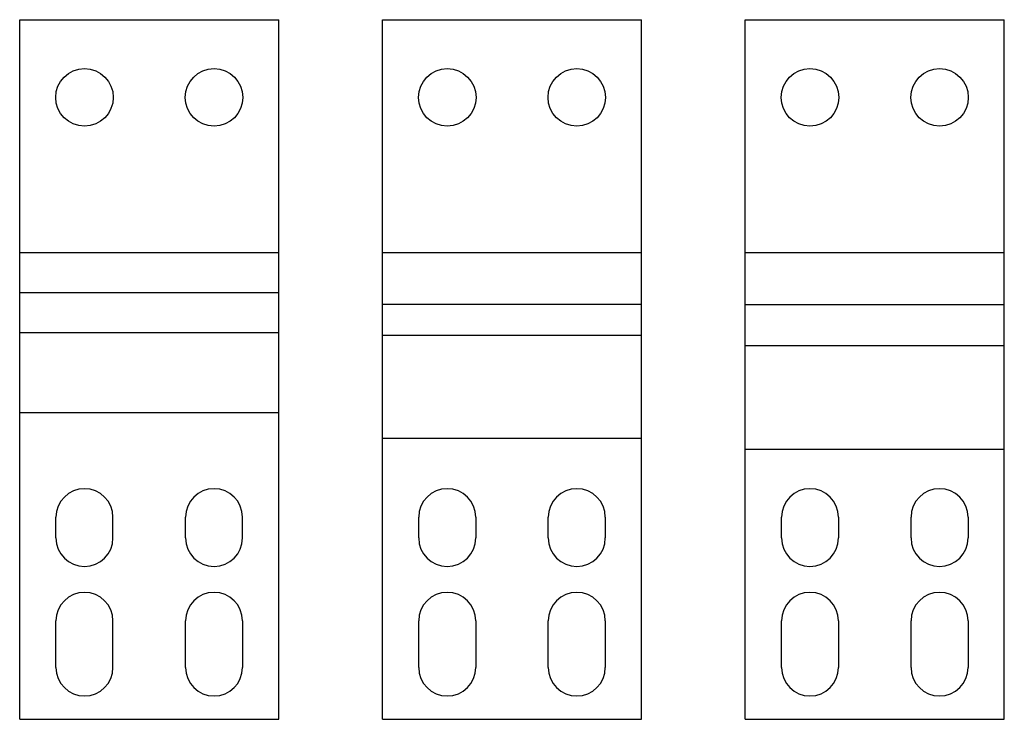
# Model space of a CAD drawing. Header units: millimetres. Extents: x 26 to 216, y 99 to 234.
import ezdxf

# ---------------------------------------------------------------- set-up
doc = ezdxf.new("R2010")
doc.units = ezdxf.units.MM
doc.header["$LTSCALE"] = 21.807535
doc.layers.get('0').update_dxf_attribs({"linetype": 'CONTINUOUS'})

msp = doc.modelspace()

# ---------------------------------------------------------------- linework, layer by layer
at = {"color": 7, "linetype": 'Continuous'}
for p, q in [((26.35, 98.75), (26.35, 233.75)), ((26.35, 233.75), (76.35, 233.75)), ((76.35, 98.75), (76.35, 233.75)), ((96.35, 98.75), (96.35, 233.75)), ((96.35, 233.75), (146.35, 233.75)), ((146.35, 98.75), (146.35, 233.75)), ((166.35, 98.75), (166.35, 233.75)), ((166.35, 233.75), (216.35, 233.75)), ((216.35, 98.75), (216.35, 233.75)), ((76.35, 188.75), (26.35, 188.75)), ((146.35, 188.75), (96.35, 188.75)), ((216.35, 188.75), (166.35, 188.75)), ((26.35, 181.09), (76.35, 181.09)), ((96.35, 178.85), (146.35, 178.85)), ((166.35, 178.79), (216.35, 178.79)), ((76.35, 173.3), (26.35, 173.3)), ((146.35, 172.78), (96.35, 172.78)), ((216.35, 170.82), (166.35, 170.82)), ((26.35, 157.98), (76.35, 157.98)), ((96.35, 152.97), (146.35, 152.97)), ((166.35, 150.89), (216.35, 150.89)), ((33.35, 133.75), (33.35, 137.75)), ((44.35, 133.75), (44.35, 137.75)), ((58.35, 133.75), (58.35, 137.75)), ((69.35, 133.75), (69.35, 137.75)), ((103.35, 133.75), (103.35, 137.75)), ((114.35, 137.75), (114.35, 133.75)), ((128.35, 133.75), (128.35, 137.75)), ((139.35, 137.75), (139.35, 133.75)), ((173.35, 133.75), (173.35, 137.75)), ((184.35, 137.75), (184.35, 133.75)), ((198.35, 133.75), (198.35, 137.75)), ((209.35, 137.75), (209.35, 133.75)), ((33.35, 108.75), (33.35, 117.75)), ((44.35, 108.75), (44.35, 117.75)), ((58.35, 108.75), (58.35, 117.75)), ((69.35, 117.75), (69.35, 108.75)), ((103.35, 108.75), (103.35, 117.75)), ((114.35, 117.75), (114.35, 108.75)), ((128.35, 108.75), (128.35, 117.75)), ((139.35, 117.75), (139.35, 108.75)), ((173.35, 108.75), (173.35, 117.75)), ((184.35, 117.75), (184.35, 108.75)), ((198.35, 108.75), (198.35, 117.75)), ((209.35, 117.75), (209.35, 108.75)), ((26.35, 98.75), (76.35, 98.75)), ((96.35, 98.75), (146.35, 98.75)), ((166.35, 98.75), (216.35, 98.75))]:
    msp.add_line(p, q, dxfattribs=at)
for centre in [(38.85, 218.75), (63.85, 218.75), (108.85, 218.75), (133.85, 218.75), (178.85, 218.75), (203.85, 218.75)]:
    msp.add_circle(centre, 5.55, dxfattribs=at)
for centre, start, end in [((38.85, 137.75), 0, 180), ((63.85, 137.75), 0, 180), ((108.85, 137.75), 0, 180), ((133.85, 137.75), 0, 180), ((178.85, 137.75), 0, 180), ((203.85, 137.75), 0, 180), ((38.85, 133.75), 180, 360), ((63.85, 133.75), 180, 360), ((108.85, 133.75), 180, 360), ((133.85, 133.75), 180, 360), ((178.85, 133.75), 180, 360), ((203.85, 133.75), 180, 360), ((38.85, 117.75), 0, 180), ((63.85, 117.75), 0, 180), ((108.85, 117.75), 0, 180), ((133.85, 117.75), 0, 180), ((178.85, 117.75), 0, 180), ((203.85, 117.75), 0, 180), ((38.85, 108.75), 180, 360), ((63.85, 108.75), 180, 360), ((108.85, 108.75), 180, 360), ((133.85, 108.75), 180, 360), ((178.85, 108.75), 180, 360), ((203.85, 108.75), 180, 360)]:
    msp.add_arc(centre, 5.5, start, end, dxfattribs=at)

doc.saveas('drawing.dxf')
